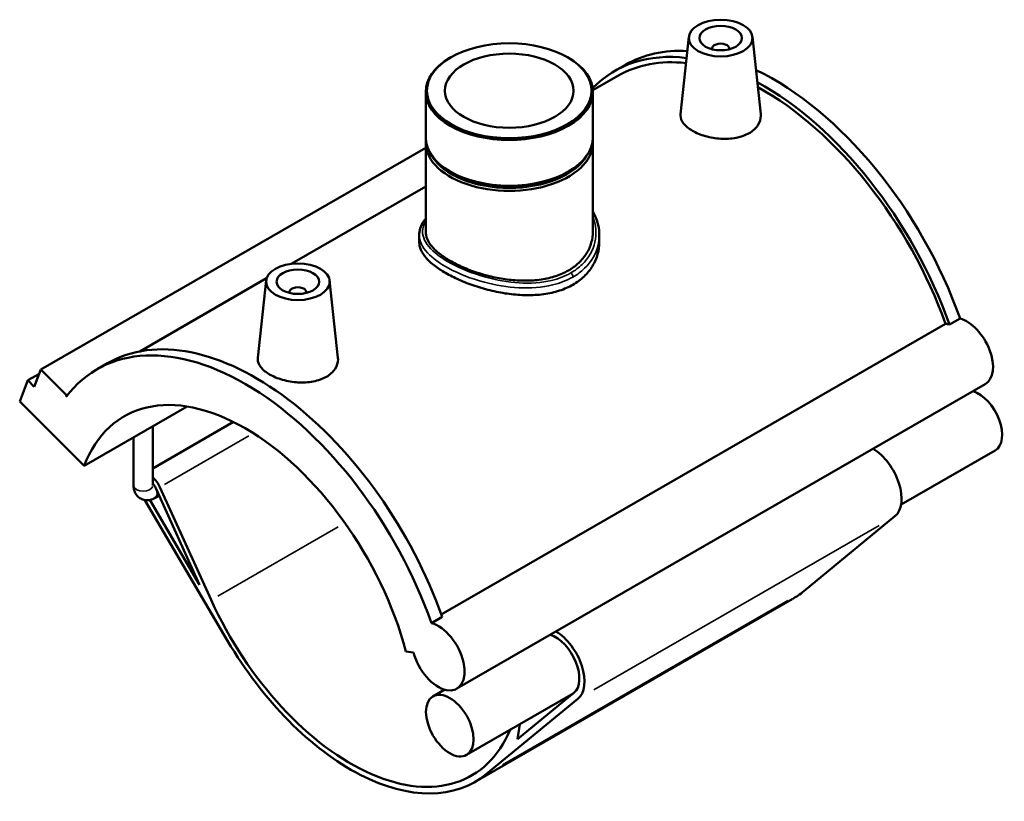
# Model space of a CAD drawing. Header units: inches. Extents: x -0.9 to 56.3, y -1.4 to 45.4.
# Tile 8 of 8: x 47.1 to 56.3, y 38.1 to 45.4. Entities that reach past the tile are written whole.
import ezdxf

# ---------------------------------------------------------------- set-up
doc = ezdxf.new("R2010")
doc.units = ezdxf.units.IN
doc.header["$MEASUREMENT"] = 0
doc.layers.add('Visible (ANSI)', color=7, linetype='Continuous', lineweight=50)
doc.layers.add('Visible Narrow (ANSI)', color=7, linetype='Continuous', lineweight=35)

msp = doc.modelspace()

# ---------------------------------------------------------------- linework, layer by layer
at = {"layer": 'Visible (ANSI)'}
for p, q in [((53.3488, 45.1984), (53.2719, 44.4812)), ((53.9382, 45.1984), (54.0148, 44.4838)), ((51.1416, 45.0096), (51.1332, 45.0047)), ((52.2252, 45.0096), (52.2336, 45.0047)), ((53.5647, 45.0914), (53.5647, 45.084)), ((53.7222, 45.0914), (53.7222, 45.084)), ((52.6636, 44.8845), (52.7616, 44.9409)), ((52.6905, 44.8377), (52.4582, 44.704)), ((50.9082, 44.6903), (50.9082, 44.2665)), ((52.4586, 44.6903), (52.4586, 44.2665)), ((50.9082, 44.2182), (50.9082, 43.395)), ((52.4586, 44.2182), (52.4586, 43.395)), ((50.9082, 44.1701), (47.3404, 42.1156)), ((51.1471, 43.9439), (51.1332, 43.9521)), ((52.2196, 43.9439), (52.2336, 43.9521)), ((50.9082, 43.8114), (49.6686, 43.0975)), ((50.8486, 43.3623), (50.8486, 43.2976)), ((52.5182, 43.3623), (52.5182, 43.2976)), ((49.4331, 42.962), (48.2576, 42.285)), ((49.4286, 42.9409), (49.3517, 42.2237)), ((50.018, 42.9409), (50.0946, 42.2263)), ((49.6445, 42.8266), (49.6445, 42.8339)), ((49.802, 42.8266), (49.802, 42.8339)), ((55.7647, 42.5333), (55.8627, 42.5897)), ((51.0524, 39.8469), (55.7283, 42.5396)), ((47.2796, 41.9574), (47.3404, 42.1156)), ((47.3404, 42.1156), (47.5792, 41.8776)), ((47.8613, 42.119), (47.9593, 42.1755)), ((47.1439, 41.8191), (47.2199, 42.0169)), ((47.326, 42.0779), (47.2199, 42.0169)), ((47.2199, 42.0169), (47.2796, 41.9574)), ((56.0969, 41.9814), (51.1966, 39.1595)), ((47.7408, 41.2241), (47.1439, 41.8191)), ((47.5792, 41.8776), (47.5734, 41.8623)), ((47.5901, 41.8839), (47.5792, 41.8776)), ((47.7408, 41.2241), (48.6958, 41.7741)), ((49.126, 41.6305), (48.3787, 41.2002)), ((48.3787, 41.0423), (48.3787, 41.5914)), ((48.199, 41.0423), (48.199, 41.4879)), ((56.1883, 41.3677), (55.3165, 40.8657)), ((48.4057, 41.0172), (48.8123, 40.1221)), ((48.919, 39.9822), (48.4446, 41.0268)), ((48.3056, 40.9073), (49.0721, 39.603)), ((48.8123, 40.1221), (48.3503, 40.9083)), ((48.4369, 40.9486), (48.3988, 40.9266)), ((55.2592, 40.757), (54.4138, 40.0626)), ((54.3079, 39.9893), (51.3678, 38.2962)), ((50.9624, 39.7679), (51.0604, 39.8243)), ((50.7257, 39.5052), (50.7946, 39.4946)), ((51.0846, 39.1505), (50.9759, 39.0879)), ((52.2756, 39.1146), (51.288, 38.5459)), ((52.2824, 39.1202), (51.7611, 38.692)), ((51.4736, 38.3695), (52.3191, 39.0639)), ((51.7611, 38.692), (51.7826, 38.8307))]:
    msp.add_line(p, q, dxfattribs=at)
for centre, major_axis, ratio in [((53.6435, 45.1879), (-0.2953, 0), 0.575862), ((53.6435, 45.1879), (0.1969, 0), 0.575862), ((51.6834, 44.7), (-0.7632, 0), 0.575862), ((51.6834, 44.7), (0.5963, 0), 0.575862), ((49.7233, 42.9304), (0.2953, 0), 0.575862), ((49.7233, 42.9304), (0.1969, 0), 0.575862), ((51.132, 38.8169), (-0.1561, 0.271), 0.578093)]:
    msp.add_ellipse(centre, major_axis=major_axis, ratio=ratio, dxfattribs=at)
for centre, major_axis, ratio, start_param, end_param in [((53.6435, 45.0914), (-0.0787, 0), 0.575862, 2.972903, 6.451874), ((54.0355, 42.5021), (-1.3719, 2.3824), 0.578093, 5.872329, 6.447702), ((54.1335, 42.5585), (-1.3719, 2.3824), 0.578093, 5.923159, 6.283185), ((51.6834, 44.6903), (-0.7752, 0), 0.575862, 5.50164, 10.206324), ((54.0355, 42.5021), (-1.345, 2.3357), 0.578093, 5.882997, 6.283185), ((54.1335, 42.5585), (-1.3719, 2.3824), 0.578093, 4.403461, 5.583375), ((54.0355, 42.5021), (1.3719, -2.3824), 0.578093, 1.261868, 2.385052), ((54.0355, 42.5021), (-1.345, 2.3357), 0.578093, 4.406283, 5.524549), ((51.6834, 44.2182), (-0.7752, 0), 0.575862, 6.22908, 9.478883), ((51.6834, 44.2665), (0.7752, 0), 0.575862, 3.141593, 6.283185), ((51.6834, 44.2343), (-0.7555, 0), 0.575862, 0.325503, 2.81609), ((51.6834, 44.2504), (-0.7555, 0), 0.575862, 0.781546, 2.360047), ((49.7233, 42.8339), (-0.0787, 0), 0.575862, 2.972903, 6.451874), ((55.9244, 42.2808), (0.1724, -0.2994), 0.578093, 0, 2.6136), ((55.8264, 42.2244), (-0.1724, 0.2994), 0.578093, 5.755193, 5.912933), ((49.2333, 39.7366), (-1.3719, 2.3824), 0.578093, 4.403461, 6.523097), ((49.3313, 39.7931), (-1.3719, 2.3824), 0.578093, 4.403461, 6.283185), ((49.2333, 39.7366), (-1.1209, 1.9464), 0.578093, 4.27799, 6.721451), ((56.0322, 41.6387), (0.1561, -0.271), 0.578093, 0, 2.579834), ((55.0522, 41.0744), (0.1897, -0.3294), 0.578093, 0.096056, 2.341012), ((48.3539, 41.0045), (-0.0785, 0.1362), 0.578093, 4.547066, 5.275437), ((48.3539, 41.0045), (0.0448, -0.0779), 0.578093, 1.405474, 1.958351), ((53.1535, 41.9941), (1.1545, -2.0048), 0.578093, 0, 0.096056), ((50.2133, 40.301), (1.1209, -1.9464), 0.578093, 4.547066, 6.696116), ((51.0242, 39.459), (0.1724, -0.2994), 0.578093, 4.27799, 8.896785), ((52.112, 39.3813), (0.1561, -0.271), 0.578093, 0.096056, 2.579834), ((52.112, 39.3813), (0.1897, -0.3294), 0.578093, 0.096056, 2.341012), ((50.2133, 40.301), (1.1545, -2.0048), 0.578093, 4.727678, 6.379241)]:
    msp.add_ellipse(centre, major_axis=major_axis, ratio=ratio, start_param=start_param, end_param=end_param, dxfattribs=at)
for points, knots in [([(53.9075, 44.3066), (53.8744, 44.2875), (53.8324, 44.2722), (53.7405, 44.2545), (53.6907, 44.2522), (53.5973, 44.2577), (53.5475, 44.2661), (53.456, 44.2921), (53.4142, 44.3097), (53.348, 44.3478), (53.3193, 44.3708), (53.2811, 44.4195), (53.2715, 44.4453), (53.2713, 44.4734), (53.2715, 44.4773), (53.2719, 44.4812)], [0, 0, 0, 0, 0.356854, 0.356854, 0.713708, 0.713708, 1.070055, 1.070055, 1.426401, 1.426401, 1.782747, 1.782747, 2.139093, 2.139093, 2.195835, 2.195835, 2.195835, 2.195835]), ([(54.0148, 44.4838), (54.0153, 44.4788), (54.0156, 44.4739), (54.0159, 44.4394), (54.0068, 44.4079), (53.9692, 44.3509), (53.9406, 44.3256), (53.9075, 44.3066)], [4.9329503, 4.9329503, 4.9329503, 4.9329503, 4.9918938, 4.9918938, 5.348748, 5.348748, 5.7056023, 5.7056023, 5.7056023, 5.7056023]), ([(52.4586, 43.5801), (52.4655, 43.5683), (52.4718, 43.5562), (52.491, 43.5152), (52.5011, 43.4854), (52.5147, 43.4245), (52.5182, 43.3934), (52.5182, 43.3623)], [16.9230007, 16.9230007, 16.9230007, 16.9230007, 17.0578123, 17.0578123, 17.3719782, 17.3719782, 17.6880022, 17.6880022, 17.6880022, 17.6880022]), ([(50.8486, 43.3623), (50.8486, 43.3829), (50.8518, 43.4034), (50.8643, 43.4444), (50.874, 43.465), (50.893, 43.4952), (50.9002, 43.5054), (50.9082, 43.5155)], [11.2559431, 11.2559431, 11.2559431, 11.2559431, 11.5426908, 11.5426908, 11.843781, 11.843781, 12.000626, 12.000626, 12.000626, 12.000626]), ([(52.4586, 43.395), (52.4586, 43.3615), (52.4539, 43.3268), (52.4344, 43.2583), (52.4196, 43.2246), (52.3801, 43.161), (52.3555, 43.1312), (52.2985, 43.0778), (52.2661, 43.0541), (52.1969, 43.0143), (52.1578, 42.9967), (52.0729, 42.9685), (52.0271, 42.9577), (51.9316, 42.9436), (51.8819, 42.9401), (51.782, 42.9399), (51.7319, 42.943), (51.6349, 42.9542), (51.5848, 42.9626), (51.4849, 42.9846), (51.4352, 42.9982), (51.3397, 43.0292), (51.2938, 43.0467), (51.2089, 43.0839), (51.1699, 43.1037), (51.1007, 43.1435), (51.0683, 43.1649), (51.0113, 43.2094), (50.9867, 43.2325), (50.9472, 43.2792), (50.9323, 43.3028), (50.9128, 43.3495), (50.9082, 43.3727), (50.9082, 43.395)], [4.475086, 4.475086, 4.475086, 4.475086, 4.848063, 4.848063, 5.221039, 5.221039, 5.594016, 5.594016, 5.966992, 5.966992, 6.339969, 6.339969, 6.712946, 6.712946, 7.085922, 7.085922, 7.458899, 7.458899, 7.831796, 7.831796, 8.204694, 8.204694, 8.577591, 8.577591, 8.950489, 8.950489, 9.323386, 9.323386, 9.696283, 9.696283, 10.069181, 10.069181, 10.442078, 10.442078, 10.442078, 10.442078]), ([(52.2737, 42.9028), (52.2363, 42.8813), (52.1942, 42.8626), (52.1027, 42.8328), (52.0533, 42.8217), (51.9505, 42.8077), (51.897, 42.8047), (51.7895, 42.8059), (51.7355, 42.8101), (51.6313, 42.8236), (51.5773, 42.8335), (51.4698, 42.8586), (51.4163, 42.8738), (51.3135, 42.9083), (51.2641, 42.9276), (51.1725, 42.9683), (51.1304, 42.9897), (51.0558, 43.0326), (51.0209, 43.0556), (50.9595, 43.103), (50.933, 43.1275), (50.8905, 43.1766), (50.8745, 43.2014), (50.8536, 43.2502), (50.8486, 43.2743), (50.8486, 43.2976)], [0, 0, 0, 0, 0.402298, 0.402298, 0.804597, 0.804597, 1.206895, 1.206895, 1.609194, 1.609194, 2.011356, 2.011356, 2.413517, 2.413517, 2.815679, 2.815679, 3.21784, 3.21784, 3.620002, 3.620002, 4.022163, 4.022163, 4.424325, 4.424325, 4.826486, 4.826486, 4.826486, 4.826486]), ([(52.5182, 43.2976), (52.5182, 43.2608), (52.5132, 43.2227), (52.4923, 43.1475), (52.4763, 43.1104), (52.4338, 43.0408), (52.4073, 43.0082), (52.3459, 42.9499), (52.311, 42.9243), (52.2737, 42.9028)], [11.262167, 11.262167, 11.262167, 11.262167, 11.664465, 11.664465, 12.066764, 12.066764, 12.469062, 12.469062, 12.871361, 12.871361, 12.871361, 12.871361]), ([(49.9873, 42.0491), (49.9542, 42.03), (49.9122, 42.0147), (49.8203, 41.997), (49.7705, 41.9947), (49.6771, 42.0002), (49.6273, 42.0086), (49.5358, 42.0346), (49.494, 42.0522), (49.4278, 42.0903), (49.3991, 42.1133), (49.3609, 42.162), (49.3513, 42.1878), (49.3511, 42.2159), (49.3513, 42.2198), (49.3517, 42.2237)], [2.852801, 2.852801, 2.852801, 2.852801, 3.209655, 3.209655, 3.56651, 3.56651, 3.922856, 3.922856, 4.279202, 4.279202, 4.635548, 4.635548, 4.991894, 4.991894, 5.048636, 5.048636, 5.048636, 5.048636]), ([(50.0946, 42.2263), (50.0951, 42.2213), (50.0954, 42.2164), (50.0957, 42.182), (50.0866, 42.1504), (50.049, 42.0934), (50.0204, 42.0681), (49.9873, 42.0491)], [7.7857515, 7.7857515, 7.7857515, 7.7857515, 7.844695, 7.844695, 8.2015492, 8.2015492, 8.5584034, 8.5584034, 8.5584034, 8.5584034]), ([(48.199, 41.0423), (48.199, 41.0263), (48.2011, 41.0095), (48.212, 40.9769), (48.2203, 40.9611), (48.2419, 40.9366), (48.2536, 40.9272), (48.2786, 40.9138), (48.2917, 40.9095), (48.3185, 40.9052), (48.3322, 40.9054), (48.3603, 40.9096), (48.3743, 40.9144), (48.391, 40.9224), (48.395, 40.9244), (48.3988, 40.9266)], [1.570796, 1.570796, 1.570796, 1.570796, 1.884956, 1.884956, 2.165302, 2.165302, 2.376675, 2.376675, 2.573433, 2.573433, 2.788404, 2.788404, 3.055322, 3.055322, 3.141593, 3.141593, 3.141593, 3.141593])]:
    msp.add_open_spline(points, degree=3, knots=knots, dxfattribs=at)
at = {"layer": 'Visible Narrow (ANSI)'}
for p, q in [((49.2678, 41.5009), (48.4879, 41.0518)), ((50.0967, 40.6604), (48.981, 40.0179)), ((55.1122, 40.6724), (52.4661, 39.1486)), ((54.2668, 39.9779), (51.6206, 38.4541))]:
    msp.add_line(p, q, dxfattribs=at)
for centre, major_axis, ratio, start_param, end_param in [((52.2484, 42.9883), (-0.0179, 0.031), 0.578093, 3.992819, 5.142923), ((48.2888, 41.0423), (0.0898, 0), 0.575862, 3.298672, 6.126106), ((48.3539, 41.0045), (0.0448, -0.0779), 0.578093, 0.070274, 1.3352)]:
    msp.add_ellipse(centre, major_axis=major_axis, ratio=ratio, start_param=start_param, end_param=end_param, dxfattribs=at)
for points, knots in [([(52.2557, 43.0121), (52.2023, 42.9813), (52.1412, 42.9578), (51.982, 42.9199), (51.879, 42.9133), (51.6709, 42.9262), (51.5657, 42.9451), (51.348, 43.005), (51.2374, 43.0491), (51.0664, 43.1414), (51.0015, 43.1881), (50.9051, 43.289), (50.8788, 43.3434), (50.8794, 43.4298), (50.8893, 43.4622), (50.9083, 43.4943)], [6.432053, 6.432053, 6.432053, 6.432053, 7.009486, 7.009486, 7.821213, 7.821213, 8.617205, 8.617205, 9.552695, 9.552695, 10.363629, 10.363629, 11.275425, 11.275425, 11.823417, 11.823417, 11.823417, 11.823417]), ([(52.4585, 43.5329), (52.4891, 43.457), (52.4956, 43.3747), (52.4601, 43.2208), (52.4197, 43.149), (52.3293, 43.0606), (52.2945, 43.0344), (52.2557, 43.0121)], [17.147006, 17.147006, 17.147006, 17.147006, 18.026305, 18.026305, 18.875933, 18.875933, 19.296159, 19.296159, 19.296159, 19.296159]), ([(50.8486, 43.3623), (50.8486, 43.3068), (50.8751, 43.2509), (50.9726, 43.1469), (51.0395, 43.0984), (51.2159, 43.0034), (51.3303, 42.9584), (51.5559, 42.8982), (51.665, 42.8797), (51.8812, 42.8684), (51.9883, 42.8763), (52.1541, 42.9168), (52.2179, 42.9416), (52.2737, 42.9737)], [-11.255943, -11.255943, -11.255943, -11.255943, -10.363629, -10.363629, -9.552695, -9.552695, -8.617205, -8.617205, -7.821213, -7.821213, -7.009486, -7.009486, -6.432053, -6.432053, -6.432053, -6.432053]), ([(52.2737, 42.9737), (52.3143, 42.9971), (52.3507, 43.0243), (52.4455, 43.116), (52.4881, 43.1901), (52.5144, 43.2991), (52.5181, 43.3307), (52.5181, 43.3623)], [-19.296159, -19.296159, -19.296159, -19.296159, -18.875933, -18.875933, -18.026305, -18.026305, -17.688002, -17.688002, -17.688002, -17.688002])]:
    msp.add_open_spline(points, degree=3, knots=knots, dxfattribs=at)

doc.saveas('drawing.dxf')
